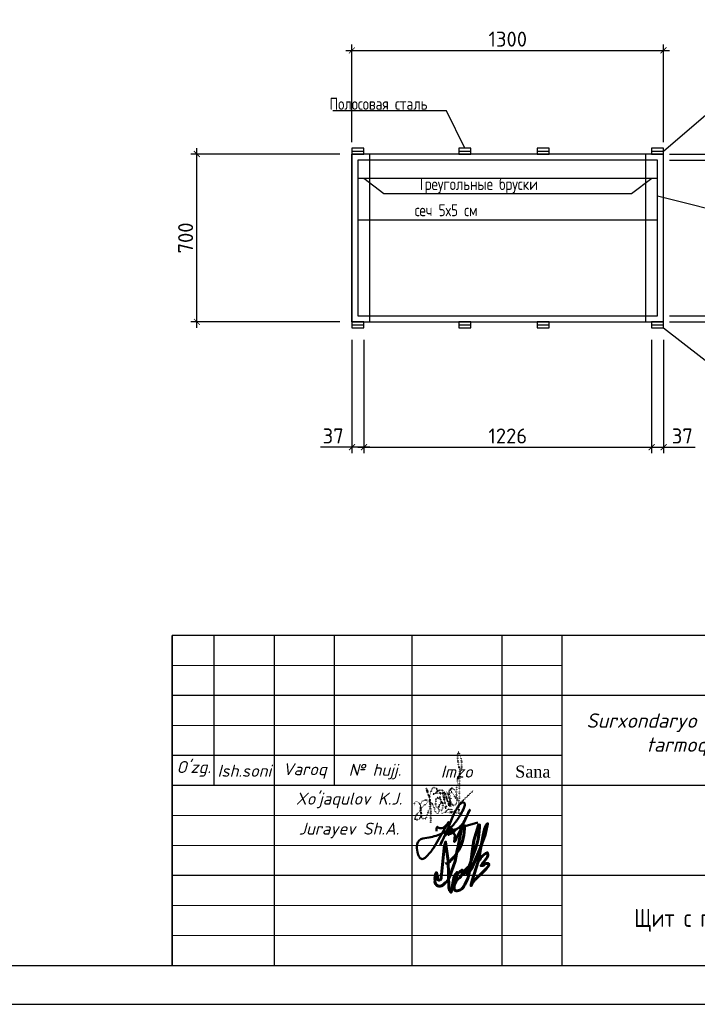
# Model space of a CAD drawing. Header units: millimetres. Extents: x 1527433 to 14789979, y -245576 to 11310.
# Tile 129 of 135: x 2048267 to 2059571, y -65624 to -49200. Entities that reach past the tile are written whole.
import ezdxf

# ---------------------------------------------------------------- set-up
doc = ezdxf.new("R2010")
doc.units = ezdxf.units.MM
for name, pattern in [('_PP_DASH', [0.75, 0.5, -0.25]), ('CONTI', [0]), ('DOT', [0.5, 0, -0.5])]:
    doc.linetypes.add(name, pattern=pattern)
doc.layers.add('(014) Водопровод', color=5, linetype='ИК_Водопровод -------в--------')
doc.layers.add('RAMKA', color=250, linetype='CONTI')
doc.layers.add('стена', color=7, linetype='Continuous', lineweight=40)
doc.styles.add('GOST-2.304_Type-B', font='txt')
doc.styles.add('S@SH@M@K', font='isocpeui.ttf', dxfattribs={"height": 3})
doc.styles.get("Standard").update_dxf_attribs({"font": 'isocpeur.ttf', "height": 250})
doc.styles.add('STYLE3', font='arial.ttf')
doc.styles.add('V@ler@Live', font='isocpeui.ttf')
doc.linetypes.add('ИК_Водопровод -------в--------', pattern='A,9,-0.6,["В",Standard,S=1.2,R=0,X=0,Y=-0.6],-1.2', length=10.8)
doc.dimstyles.new('300 M100', dxfattribs={"dimscale": 100, "dimtxt": 3, "dimasz": 1, "dimexe": 1, "dimexo": 2, "dimtad": 1, "dimdec": 0, "dimtxsty": 'Standard', "dimblk": 'ARCHTICK', "dimcen": 2.5, "dimdle": 1, "dimadec": 0, "dimazin": 0, "dimtfac": 1, "dimtdec": 0, "dimtmove": 0, "dimatfit": 3, "dimfxl": 1, "dimarcsym": 0})

# ---------------------------------------------------------------- blocks, each defined once
blk = doc.blocks.new('_ArchTick')
at = {"color": 0, "linetype": 'ByBlock', "const_width": 0.15}
blk.add_lwpolyline([(-0.5, -0.5), (0.5, 0.5)], dxfattribs=at)
blk = doc.blocks.new('*D132')
at = {"color": 0, "lineweight": -2, "transparency": 16777216}
for p, q in [((2061192, -51441), (2061192, -50816)), ((2059110, -51441), (2061292, -51441)), ((2059110, -51541), (2061292, -51541)), ((2061192, -51541), (2061192, -51441)), ((2061192, -51541), (2061192, -51641))]:
    blk.add_line(p, q, dxfattribs=at)
at = {"layer": 'Defpoints', "color": 0, "transparency": 16777216}
for p in [(2058910, -51441), (2058910, -51541), (2061192, -51441)]:
    blk.add_point(p, dxfattribs=at)
at = {"color": 0, "lineweight": -2, "transparency": 16777216, "xscale": 100, "yscale": 100, "zscale": 100}
for p, rotation in [((2061192, -51441), 270), ((2061192, -51541), 90)]:
    blk.add_blockref('_ArchTick', p, dxfattribs=dict(at, rotation=rotation))
at = {"color": 0, "transparency": 16777216, "insert": (2061005, -51029), "char_height": 250, "attachment_point": 5, "rotation": 90}
blk.add_mtext('37', dxfattribs=at)
blk = doc.blocks.new('*D133')
at = {"color": 0, "lineweight": -2, "transparency": 16777216}
for p, q in [((2054010, -54541), (2054010, -56431)), ((2058808, -54541), (2058808, -56431)), ((2053910, -56331), (2058908, -56331))]:
    blk.add_line(p, q, dxfattribs=at)
at = {"layer": 'Defpoints', "color": 0, "transparency": 16777216}
for p in [(2054010, -54341), (2058808, -54341), (2058808, -56331)]:
    blk.add_point(p, dxfattribs=at)
at = {"color": 0, "lineweight": -2, "transparency": 16777216, "xscale": 100, "yscale": 100, "zscale": 100, "rotation": 180}
blk.add_blockref('_ArchTick', (2054010, -56331), dxfattribs=at)
at = {"color": 0, "lineweight": -2, "transparency": 16777216, "xscale": 100, "yscale": 100, "zscale": 100}
blk.add_blockref('_ArchTick', (2058808, -56331), dxfattribs=at)
at = {"color": 0, "transparency": 16777216, "insert": (2056409, -56144), "char_height": 250, "attachment_point": 5}
blk.add_mtext('1226', dxfattribs=at)
blk = doc.blocks.new('*D134')
at = {"color": 0, "lineweight": -2, "transparency": 16777216}
for p, q in [((2053810, -54541), (2053810, -56431)), ((2054010, -54541), (2054010, -56431)), ((2053810, -56331), (2053285, -56331)), ((2054110, -56331), (2053810, -56331))]:
    blk.add_line(p, q, dxfattribs=at)
at = {"layer": 'Defpoints', "color": 0, "transparency": 16777216}
for p in [(2053810, -54341), (2054010, -54341), (2053810, -56331)]:
    blk.add_point(p, dxfattribs=at)
at = {"color": 0, "lineweight": -2, "transparency": 16777216, "xscale": 100, "yscale": 100, "zscale": 100, "rotation": 180}
blk.add_blockref('_ArchTick', (2053810, -56331), dxfattribs=at)
at = {"color": 0, "lineweight": -2, "transparency": 16777216, "xscale": 100, "yscale": 100, "zscale": 100}
blk.add_blockref('_ArchTick', (2054010, -56331), dxfattribs=at)
at = {"color": 0, "transparency": 16777216, "insert": (2053497, -56144), "char_height": 250, "attachment_point": 5}
blk.add_mtext('37', dxfattribs=at)
blk = doc.blocks.new('*D135')
at = {"color": 0, "lineweight": -2, "transparency": 16777216}
for p, q in [((2058808, -54541), (2058808, -56431)), ((2059008, -54541), (2059008, -56431)), ((2058708, -56331), (2059008, -56331)), ((2059008, -56331), (2059533, -56331))]:
    blk.add_line(p, q, dxfattribs=at)
at = {"layer": 'Defpoints', "color": 0, "transparency": 16777216}
for p in [(2058808, -54341), (2059008, -54341), (2059008, -56331)]:
    blk.add_point(p, dxfattribs=at)
at = {"color": 0, "lineweight": -2, "transparency": 16777216, "xscale": 100, "yscale": 100, "zscale": 100, "rotation": 180}
blk.add_blockref('_ArchTick', (2058808, -56331), dxfattribs=at)
at = {"color": 0, "lineweight": -2, "transparency": 16777216, "xscale": 100, "yscale": 100, "zscale": 100}
blk.add_blockref('_ArchTick', (2059008, -56331), dxfattribs=at)
at = {"color": 0, "transparency": 16777216, "insert": (2059321, -56144), "char_height": 250, "attachment_point": 5}
blk.add_mtext('37', dxfattribs=at)
blk = doc.blocks.new('*D136')
at = {"color": 0, "lineweight": -2, "transparency": 16777216}
for p, q in [((2059110, -54141), (2061292, -54141)), ((2061192, -54141), (2061192, -54041)), ((2061192, -54141), (2061192, -54241)), ((2059110, -54241), (2061292, -54241)), ((2061192, -54241), (2061192, -54866))]:
    blk.add_line(p, q, dxfattribs=at)
at = {"layer": 'Defpoints', "color": 0, "transparency": 16777216}
for p in [(2058910, -54141), (2058910, -54241), (2061192, -54241)]:
    blk.add_point(p, dxfattribs=at)
at = {"color": 0, "lineweight": -2, "transparency": 16777216, "xscale": 100, "yscale": 100, "zscale": 100}
for p, rotation in [((2061192, -54141), 270), ((2061192, -54241), 90)]:
    blk.add_blockref('_ArchTick', p, dxfattribs=dict(at, rotation=rotation))
at = {"color": 0, "transparency": 16777216, "insert": (2061005, -54654), "char_height": 250, "attachment_point": 5, "rotation": 90}
blk.add_mtext('37', dxfattribs=at)
blk = doc.blocks.new('*D137')
at = {"color": 0, "lineweight": -2, "transparency": 16777216}
for p, q in [((2059110, -51541), (2061292, -51541)), ((2061192, -54241), (2061192, -51441)), ((2059110, -54141), (2061292, -54141))]:
    blk.add_line(p, q, dxfattribs=at)
at = {"layer": 'Defpoints', "color": 0, "transparency": 16777216}
for p in [(2058910, -51541), (2061192, -51541), (2058910, -54141)]:
    blk.add_point(p, dxfattribs=at)
at = {"color": 0, "lineweight": -2, "transparency": 16777216, "xscale": 100, "yscale": 100, "zscale": 100}
for p, rotation in [((2061192, -51541), 90), ((2061192, -54141), 270)]:
    blk.add_blockref('_ArchTick', p, dxfattribs=dict(at, rotation=rotation))
at = {"color": 0, "transparency": 16777216, "insert": (2061005, -52841), "char_height": 250, "attachment_point": 5, "rotation": 90}
blk.add_mtext('626', dxfattribs=at)
blk = doc.blocks.new('*D138')
at = {"color": 0, "lineweight": -2, "transparency": 16777216}
for p, q in [((2053710, -49712), (2059108, -49712)), ((2053810, -51241), (2053810, -49612)), ((2059008, -51241), (2059008, -49612))]:
    blk.add_line(p, q, dxfattribs=at)
at = {"layer": 'Defpoints', "color": 0, "transparency": 16777216}
for p in [(2059008, -49712), (2053810, -51441), (2059008, -51441)]:
    blk.add_point(p, dxfattribs=at)
at = {"color": 0, "lineweight": -2, "transparency": 16777216, "xscale": 100, "yscale": 100, "zscale": 100, "rotation": 180}
blk.add_blockref('_ArchTick', (2053810, -49712), dxfattribs=at)
at = {"color": 0, "lineweight": -2, "transparency": 16777216, "xscale": 100, "yscale": 100, "zscale": 100}
blk.add_blockref('_ArchTick', (2059008, -49712), dxfattribs=at)
at = {"color": 0, "transparency": 16777216, "insert": (2056409, -49525), "char_height": 250, "attachment_point": 5}
blk.add_mtext('1300', dxfattribs=at)
blk = doc.blocks.new('*D139')
at = {"color": 0, "lineweight": -2, "transparency": 16777216}
for p, q in [((2051223, -54341), (2051223, -51341)), ((2053610, -51441), (2051123, -51441)), ((2053610, -54241), (2051123, -54241))]:
    blk.add_line(p, q, dxfattribs=at)
at = {"layer": 'Defpoints', "color": 0, "transparency": 16777216}
for p in [(2051223, -51441), (2053810, -51441), (2053810, -54241)]:
    blk.add_point(p, dxfattribs=at)
at = {"color": 0, "lineweight": -2, "transparency": 16777216, "xscale": 100, "yscale": 100, "zscale": 100}
for p, rotation in [((2051223, -51441), 90), ((2051223, -54241), 270)]:
    blk.add_blockref('_ArchTick', p, dxfattribs=dict(at, rotation=rotation))
at = {"color": 0, "transparency": 16777216, "insert": (2051035, -52841), "char_height": 250, "attachment_point": 5, "rotation": 90}
blk.add_mtext('700', dxfattribs=at)
blk = doc.blocks.new('пдп001')
at = {"color": 5, "linetype": 'DOT', "lineweight": 40}
for points, knots in [([(707, 149), (708, 157), (714, 275), (714, 211), (717, 464), (797, 572), (804, 758), (726, 963), (724, 699), (772, 570), (752, 371), (753, 204), (748, 36), (748, -48), (744, -179), (751, -58), (729, 14), (812, 68), (869, 129), (929, 184), (970, 224), (988, 241)], [5933.013532, 5933.013532, 5933.013532, 5933.013532, 5945.426056, 6119.674656, 6463.814955, 6647.701276, 6824.900543, 7118.025184, 7324.27387, 7610.172898, 7917.764182, 8218.669265, 8442.676207, 8673.369778, 8750.267492, 8857.255672, 9004.364899, 9148.612782, 9259.763889, 9418.202493, 9536.44599, 9536.44599, 9536.44599, 9536.44599]), ([(268, 57), (276, 52), (297, 37), (320, -2), (338, -55), (346, -105), (390, -149), (424, -111), (412, -62), (415, 3), (471, 62), (426, 112), (358, 130), (364, 68), (353, 26), (367, -31), (411, -64), (445, -86), (483, -85), (480, -21), (486, 27), (452, 65), (444, 93), (426, 161), (441, 107), (444, 73), (486, 28), (487, -23), (560, -69), (512, 37), (507, 98), (489, 159), (473, 223), (514, 36), (505, 144), (503, 170), (509, 229), (538, 139), (544, 86), (578, 46), (599, -49), (582, 13), (578, 49), (545, 91), (537, 148), (523, 189), (545, 234), (568, 171), (574, 132), (596, 66), (595, 25), (626, -17), (594, -25), (617, 46), (598, 98), (576, 178), (569, 235), (624, 289), (598, 248), (573, 216), (615, 154), (609, 86), (616, 23), (678, -20), (725, 55), (716, 137), (701, 216), (660, 284), (598, 271), (638, 194), (676, 170), (682, 97), (700, 129), (707, 149)], [0, 0, 0, 0, 48.503704, 122.119306, 208.329865, 313.551394, 384.410654, 428.229301, 512.215886, 616.590231, 739.308905, 818.700472, 905.182256, 976.614449, 1045.562044, 1130.421533, 1235.08686, 1301.053793, 1319.442364, 1403.027564, 1518.67504, 1568.346911, 1625.618732, 1700.210095, 1737.985982, 1810.401067, 1893.792405, 1997.337295, 2072.088069, 2144.472071, 2360.286944, 2446.613064, 2466.534345, 2624.01661, 2696.265892, 2764.574689, 2806.01173, 2899.683096, 3003.982381, 3114.442089, 3203.096311, 3246.119489, 3329.559258, 3406.405435, 3488.541484, 3597.996357, 3621.971115, 3677.674584, 3789.796613, 3887.577299, 3974.928227, 4028.38159, 4037.512745, 4112.181437, 4225.578573, 4371.597742, 4474.330056, 4533.38336, 4578.568256, 4619.142429, 4743.633224, 4857.566539, 4955.347226, 5034.65037, 5141.745278, 5270.87444, 5439.057271, 5545.963162, 5586.401017, 5686.789569, 5814.196651, 5862.435135, 5933.013532, 5933.013532, 5933.013532, 5933.013532])]:
    blk.add_open_spline(points, degree=3, knots=knots, dxfattribs=at)
for points in [[(0, 0), (30, 59), (79, 40), (107, -71), (107, -203), (72, -238), (23, -238), (23, -203), (53, -146), (94, -105), (134, -41), (177, 1), (217, 41), (217, 79), (166, 79), (141, 68), (122, 40), (110, -10), (110, -50), (110, -86), (113, -117), (118, -161), (128, -214), (159, -227), (199, -217), (214, -188), (238, -113), (265, -20), (265, 50), (255, 142), (224, 216), (208, 296), (234, 185), (255, 133), (269, 17), (279, -71), (279, -180), (279, -289), (279, -280), (279, -169), (279, -38), (263, 77), (263, 151), (292, 245), (322, 291), (368, 279), (383, 264), (383, 240)], [(313, 184), (372, 208), (409, 245), (488, 245), (479, 245), (445, 250), (403, 239), (368, 204), (360, 196), (370, 196), (438, 206), (469, 213), (510, 213), (500, 210), (475, 198), (443, 191), (479, 191), (517, 191), (548, 191), (598, 191), (622, 191)]]:
    blk.add_spline(points, degree=3, dxfattribs=at)
at = {"color": 5, "linetype": 'DOT', "lineweight": 30}
blk.add_spline([(464, -136), (524, -113), (561, -76), (640, -76), (631, -76), (597, -71), (555, -81), (519, -117), (512, -124), (521, -124), (590, -114), (621, -107), (662, -107), (651, -111), (627, -123), (594, -129), (630, -129), (668, -129), (700, -129), (750, -129), (774, -129)], degree=3, dxfattribs=at)

msp = doc.modelspace()

# ---------------------------------------------------------------- linework, layer by layer
at = {"color": 0, "lineweight": 30}
for p, q in [((2069308.267, -59474.147), (2050808.286, -59474.147)), ((2050808.286, -64974.141), (2050808.286, -59474.147)), ((2051508.286, -59474.147), (2051508.286, -61974.144)), ((2052510.686, -59474.147), (2052510.686, -64974.485)), ((2053510.686, -59474.147), (2053510.686, -61974.144)), ((2054810.684, -59474.147), (2054810.684, -64974.485)), ((2056310.683, -59474.147), (2056310.683, -64974.485)), ((2057310.682, -59474.147), (2057310.682, -64974.485)), ((2057310.682, -60474.146), (2050808.286, -60474.146)), ((2069308.267, -60474.146), (2057310.682, -60474.146)), ((2057310.682, -61474.145), (2050808.286, -61474.145)), ((2069308.267, -61974.144), (2050808.286, -61974.144)), ((2069308.267, -63474.143), (2050808.286, -63474.143))]:
    msp.add_line(p, q, dxfattribs=at)
at = {"color": 0, "lineweight": 5}
for p, q in [((2057310.682, -59974.146), (2050808.286, -59974.146)), ((2057310.682, -60974.145), (2050808.286, -60974.145)), ((2057310.682, -62474.144), (2050808.286, -62474.144)), ((2057310.682, -62974.143), (2050808.286, -62974.143)), ((2057310.682, -63974.142), (2050808.286, -63974.142)), ((2057310.682, -64474.142), (2050808.286, -64474.142))]:
    msp.add_line(p, q, dxfattribs=at)
at = {"lineweight": 25}
msp.add_lwpolyline([(2027958.267, -65624.141), (2069958.267, -65624.141), (2069958.267, -35924.141), (2027958.267, -35924.141)], close=True, dxfattribs=at)
at = {"color": 0, "linetype": 'Continuous'}
for points in [[(2055692.203, -51341.42), (2055384.718, -50717.918), (2053492.164, -50717.918)], [(2059008.199, -51391.42), (2059869.215, -50655.21), (2063256.873, -50655.21)], [(2053809.796, -51391.42), (2054009.796, -51391.42)], [(2055592.203, -51391.42), (2055792.203, -51391.42)], [(2056901.216, -51391.42), (2057101.216, -51391.42)], [(2058808.199, -51391.42), (2059008.199, -51391.42)], [(2053809.796, -54241.42), (2053809.796, -51441.42)], [(2053909.796, -51841.42), (2058909.796, -51841.42)], [(2054005.919, -51841.42), (2054341.013, -52100.141), (2058474.577, -52100.141), (2058813.538, -51841.42)], [(2053909.796, -52541.42), (2058909.796, -52541.42)], [(2053809.796, -54241.42), (2059009.796, -54241.42)], [(2053809.796, -54291.42), (2054009.796, -54291.42)], [(2055592.203, -54291.42), (2055792.203, -54291.42)], [(2056901.216, -54291.42), (2057101.216, -54291.42)], [(2058808.199, -54291.42), (2059008.199, -54291.42)], [(2059008.199, -54341.42), (2061162.297, -56011.508), (2065348.21, -56011.508)]]:
    msp.add_lwpolyline(points, dxfattribs=at)
for points in [[(2053809.796, -51441.42), (2054009.796, -51441.42), (2054009.796, -51341.42), (2053809.796, -51341.42)], [(2055592.203, -51441.42), (2055792.203, -51441.42), (2055792.203, -51341.42), (2055592.203, -51341.42)], [(2056901.216, -51441.42), (2057101.216, -51441.42), (2057101.216, -51341.42), (2056901.216, -51341.42)], [(2058808.199, -51441.42), (2059008.199, -51441.42), (2059008.199, -51341.42), (2058808.199, -51341.42)], [(2053809.796, -54241.42), (2059009.796, -54241.42), (2059009.796, -51441.42), (2053809.796, -51441.42)], [(2053909.796, -54141.42), (2058909.796, -54141.42), (2058909.796, -51541.42), (2053909.796, -51541.42)], [(2053809.796, -54341.42), (2054009.796, -54341.42), (2054009.796, -54241.42), (2053809.796, -54241.42)], [(2055592.203, -54341.42), (2055792.203, -54341.42), (2055792.203, -54241.42), (2055592.203, -54241.42)], [(2056901.216, -54341.42), (2057101.216, -54341.42), (2057101.216, -54241.42), (2056901.216, -54241.42)], [(2058808.199, -54341.42), (2059008.199, -54341.42), (2059008.199, -54241.42), (2058808.199, -54241.42)]]:
    msp.add_lwpolyline(points, close=True, dxfattribs=at)
at = {"color": 0, "linetype": '_PP_DASH', "ltscale": 3}
for points in [[(2054109.796, -54241.42), (2054109.796, -51441.42)], [(2058709.796, -54241.42), (2058709.796, -51441.42)]]:
    msp.add_lwpolyline(points, dxfattribs=at)
msp.add_lwpolyline([(2058909.796, -52138.227), (2061674.885, -52834.838), (2064350.369, -52834.838)])
at = {"color": 0, "lineweight": 30}
msp.add_lwpolyline([(2069308.267, -59474.147), (2050808.286, -59474.147), (2050808.286, -64974.141), (2069308.267, -64974.141)], close=True, dxfattribs=at)
at = {"color": 194, "lineweight": 50, "extrusion": (0, 0, -1)}
msp.add_lwpolyline([(-2055221.083, -62737.961, 0.133551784), (-2055233.59, -62662.8, -0.158407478), (-2055292.572, -62688.215, -0.195313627), (-2055359.824, -62659.108, -0.066337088), (-2055421.78, -62585.018), (-2055169.288, -63018.038, 0.051575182), (-2055043.419, -63170.227, 0.076763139), (-2054996.954, -63199.452, 0.167842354), (-2054968.646, -63199.785, 0.179884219), (-2054934.678, -63170.164, 0.072400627), (-2054903.546, -63087.7, 0.075903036), (-2054896.376, -62954.595, 0.316524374), (-2054992.727, -62860.544), (-2055093.761, -62842.386, -0.031247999), (-2055212.775, -62811.431), (-2055299.932, -62779.346), (-2055342.131, -62757.094, -0.043250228), (-2055426.515, -62704.312), (-2055501.382, -62630.928, -0.029029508), (-2055617.108, -62473.218, -0.028434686), (-2055668.499, -62368.983, -0.041867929), (-2055691.643, -62302.127, -0.076384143), (-2055694.486, -62275.893, -0.402105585), (-2055666.415, -62256.959, -0.163403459), (-2055615.413, -62283.48, -0.049083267), (-2055563.703, -62350.301, -0.03300422), (-2055488.328, -62503.82), (-2055419.464, -62668.53), (-2055286.058, -62964.653, 0.062327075), (-2055419.862, -62722.776), (-2055463.143, -62665.596, 1.005419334), (-2055467.648, -62668.221), (-2055417.498, -62773.321, -0.108957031), (-2055412.453, -62793.603, -0.261841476), (-2055415.333, -62799.273, -0.343981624), (-2055423.598, -62796.654), (-2055490.405, -62700.26), (-2055449.901, -62765.109, -0.262011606), (-2055449.467, -62781.413, -0.462742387), (-2055460.859, -62781.309), (-2055481.162, -62759.999), (-2055499.723, -62734.54, 0.099818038), (-2055524.824, -62712.671), (-2055572.23, -62690.17, -0.111197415), (-2055616.118, -62655.355, -0.029662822), (-2055671.427, -62589.202, -0.013796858), (-2055776.084, -62377.624), (-2055666.794, -62619.624), (-2055577.035, -62799.341), (-2055535.268, -62896.947, 0.188142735), (-2055517.732, -62916.414), (-2055520.828, -62857.616), (-2055527.37, -62807.739, -0.451025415), (-2055500.907, -62775.159, 0.069220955), (-2055536.161, -62718.468, -0.868792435), (-2055526.111, -62708.105), (-2055504.892, -62724.852, -0.874007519), (-2055512.752, -62736.016), (-2055583.462, -62688.584, 0.057984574), (-2055658.099, -62662.621), (-2055912.574, -62593.883)], format="xyb", dxfattribs=at)
at = {"color": 160, "lineweight": 60, "extrusion": (0, 0, -1)}
msp.add_lwpolyline([(-2055380.527, -63256.927, -0.639465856), (-2055411.437, -63271.737), (-2055446.387, -63238.684, -0.056343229), (-2055595.063, -63049.523, -0.125649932), (-2055687.819, -62646.71, -0.185838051), (-2055669.781, -62639.031, -0.073892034), (-2055626.665, -62745.817, 0.00127154), (-2055532.353, -63237.511), (-2055445.044, -63486.862, 0.142734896), (-2055303.322, -63650.039, 0.585935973), (-2055196.007, -63556.834, 0.149866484), (-2055218.405, -63427.709, 0.119620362), (-2055235.798, -63524.396, -1.082756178), (-2055298.087, -63513.19), (-2055348.03, -63011.373), (-2055372.999, -62917.365), (-2055413.774, -63230.488), (-2055427.111, -63678.848, -0.237435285), (-2055462.932, -63754.586), (-2055502.612, -63545.433, 0.127994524), (-2055561.155, -63422.892, 0.159951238), (-2055556.543, -63491.4), (-2055526.245, -63557.902, 0.13604246), (-2055504.661, -63583.189, 0.140120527), (-2055508.799, -63547.201, 0.131393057), (-2055645.115, -63385.681, 0.372051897), (-2055656.529, -63431.723, 0.22382031), (-2055575.4, -63535.785, -0.066421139), (-2055520.864, -63630.466, -0.093851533), (-2055512.709, -63691.074, -0.318267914), (-2055546.323, -63730.562, -0.153464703), (-2055621.22, -63714.059, -0.148463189), (-2055691.989, -63627.422, -0.088152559), (-2055766.68, -63434.101), (-2055785.611, -63300.726), (-2055661.971, -63420.31, -0.676497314), (-2055685.142, -63444.268), (-2055746.903, -63362.118), (-2055871.595, -63030.41, -0.066094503), (-2055934.864, -62707.656, -0.05916672), (-2055938.135, -62634.997, -0.393827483), (-2055918.913, -62635.72), (-2055842.296, -62890.306), (-2055812.07, -63120.389), (-2055785.611, -63300.726), (-2055785.654, -63342.621), (-2055734.632, -63448.381), (-2055740.687, -63458.592), (-2055805.778, -63365.932), (-2055937.477, -63051.598), (-2056032.635, -62796.457), (-2056072.188, -62611.72, -0.114757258), (-2056022.373, -62700.085), (-2055997.59, -62802.457), (-2055913.797, -63242.319), (-2055818.004, -63557.963, -0.113321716), (-2055798.144, -63647.406, 0.092592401), (-2055868.042, -63542.712), (-2056003.395, -63408.952, -0.059174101), (-2056090.822, -63310.844, -0.451639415), (-2056079.037, -63275.057, -0.14664836), (-2056045.323, -63275.534, -0.139643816), (-2056016.776, -63292.369, 0.209300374), (-2055964.587, -63310.041, 0.023312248), (-2056015.267, -63243.267), (-2056062.187, -63182.053, -0.320638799), (-2056067.844, -63097.251, -0.126976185), (-2055969.088, -63166.883, 0.052174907), (-2055913.797, -63242.319)], format="xyb", dxfattribs=at)
at = {"layer": 'RAMKA'}
msp.add_line((2050808.286, -64974.141), (2050808.286, -60574.141), dxfattribs=at)
at = {"layer": 'стена', "lineweight": 30}
msp.add_lwpolyline([(2029958.267, -64974.141), (2069308.267, -64974.141), (2069308.267, -36574.141), (2029958.267, -36574.141)], dxfattribs=at)

# ---------------------------------------------------------------- block references
msp.add_blockref('пдп001', (2054845.908, -62301.868))

# ---------------------------------------------------------------- texts
at = {"layer": '(014) Водопровод', "color": 7, "linetype": 'ByBlock', "insert": (2063063.44, -61128.393), "char_height": 240, "width": 11136.75583, "attachment_point": 5, "style": 'S@SH@M@K'}
msp.add_mtext("Surxondaryo viloyati Denov tumani Tibbiyot birlashmasiga qarashli ko'p tarmoqli markaziy poliklinika  binosini qurish (500qatnovli)", dxfattribs=at)
at = {"color": 0, "linetype": 'Continuous', "char_height": 200, "width": 6002.70473, "attachment_point": 1, "style": 'GOST-2.304_Type-B'}
for s, insert in [('Полосовая сталь', (2053437.862, -50502.694)), ('Треугольные бруски', (2054910.857, -51841.42)), ('сеч 5х5 см', (2054856.17, -52278.36))]:
    msp.add_mtext(s, dxfattribs=dict(at, insert=insert))
at = {"insert": (1767440, -56870), "char_height": 577.5, "attachment_point": 1, "style": 'V@ler@Live'}
msp.add_mtext_dynamic_manual_height_columns("\\pi518.9415;{\\fISOCPEUR|b1|i1|c204|p34;\\C0;Ko'mirxona, Chiqindi tashlash joyi, Yong'in qalqoni}", width=18853.86158, gutter_width=1650, heights=[1799.649], dxfattribs=at)
at = {"color": 0, "attachment_point": 5}
for s, insert, char_height, width, style in [("O'zg.", (2051170.251, -61696.407), 200, 1000, 'V@ler@Live'), ('Ish.soni', (2052015.353, -61728.262), 200, 1000, 'V@ler@Live'), ('Varoq', (2053023.374, -61732.543), 200, 1000, 'V@ler@Live'), ('№ hujj.', (2054193.144, -61743.186), 200, 1000, 'V@ler@Live'), ('Imzo', (2055558.286, -61743.186), 200, 1500, 'V@ler@Live'), ('{\\fTimes New Roman|b0|i0|c204|p18;Sana}', (2056827.588, -61743.193), 200, 1038.60444, 'STYLE3'), ('Щит с пожарным инвентарём', (2060809.477, -64224.142), 300, 6997.59047, 'GOST-2.304_Type-B')]:
    msp.add_mtext(s, dxfattribs=dict(at, insert=insert, char_height=char_height, width=width, style=style))
at = {"color": 0, "lineweight": 5, "char_height": 200, "width": 2299.9977, "attachment_point": 5, "style": 'V@ler@Live'}
for s, insert in [("\\pi200;Xo'jaqulov K.J.", (2053660.685, -62224.144)), ('\\pi200;Jurayev Sh.A.', (2053660.685, -62724.143))]:
    msp.add_mtext(s, dxfattribs=dict(at, insert=insert))

# ---------------------------------------------------------------- dimensions: what is measured, and where the dimension line sits
for p1, p2, distance, text, picture, middle in [((2053809.796, -51441.42), (2059008.199, -51441.42), 1729.355, '1300', '*D138', (2056408.997, -49524.565)), ((2058909.796, -51541.42), (2058909.796, -51441.42), -2282.623, '37', '*D132', (2061004.92, -51028.92)), ((2053809.796, -54241.42), (2053809.796, -51441.42), 2587.259, '700', '*D139', (2051035.037, -52841.42)), ((2058909.796, -54141.42), (2058909.796, -51541.42), -2282.623, '626', '*D137', (2061004.92, -52841.42)), ((2058909.796, -54141.42), (2058909.796, -54241.42), 2282.623, '37', '*D136', (2061004.92, -54653.92)), ((2054009.796, -54341.42), (2053809.796, -54341.42), 1989.71, '37', '*D134', (2053497.296, -56143.629)), ((2054009.796, -54341.42), (2058808.199, -54341.42), -1989.71, '1226', '*D133', (2056408.997, -56143.629)), ((2058808.199, -54341.42), (2059008.199, -54341.42), -1989.71, '37', '*D135', (2059320.699, -56143.629))]:
    dim = msp.add_aligned_dim(p1=p1, p2=p2, distance=distance, text=text, dimstyle='300 M100')
    dim.commit()
    dim.dimension.update_dxf_attribs({"geometry": picture, "text_midpoint": middle})

doc.saveas('drawing.dxf')
